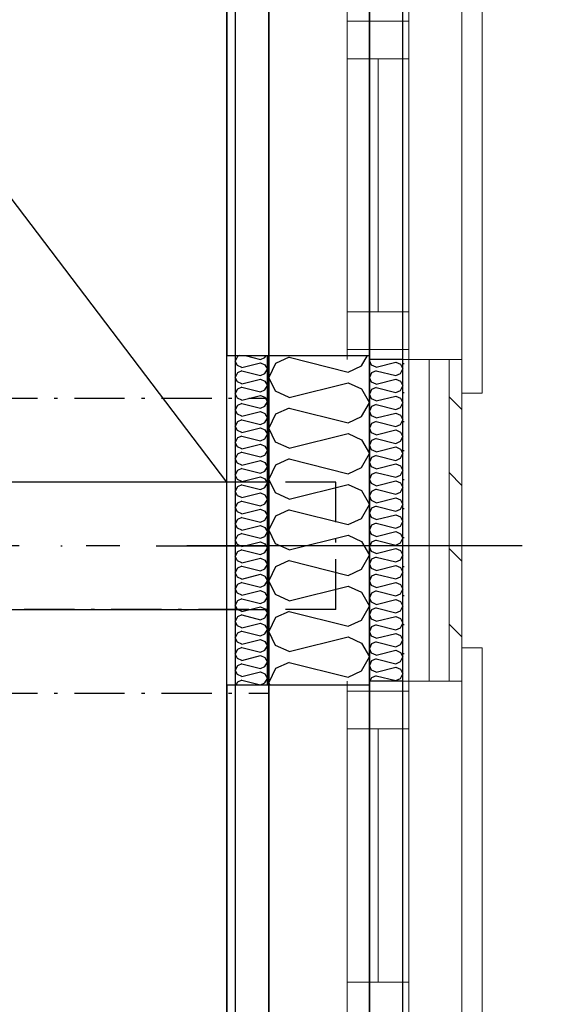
# Model space of a CAD drawing. Header units: millimetres. Extents: x -117798 to 93698, y -182207 to 252400.
# Tile 86 of 222: x -64760 to -63982, y -32501 to -31032. Entities that reach past the tile are written whole.
import ezdxf
from ezdxf.enums import TextEntityAlignment as Align

# ---------------------------------------------------------------- set-up
doc = ezdxf.new("R2010")
doc.units = ezdxf.units.MM
doc.header["$LTSCALE"] = 0.5
doc.header["$MEASUREMENT"] = 0
for name, pattern in [('Akselinje', [1500, 1000, -200, 100, -200]), ('Over snittplan', [260, 150, -50, 10, -50]), ('PLINE', [0]), ('Prikk & stiplet', [1340.555525, 705.555534, -352.777767, 0, -282.222223])]:
    doc.linetypes.add(name, pattern=pattern)
for name, color, linetype in [('223- Bjelker', 7, 'Continuous'), ('223- Bjelker(Nye konstruksjoner)', 7, 'Continuous'), ('232- Ikke-bærende yttervegger', 7, 'Continuous'), ('232- Ikke-bærende yttervegger (Skravur)', 7, 'Continuous'), ('232- Ikke-bærende yttervegger (Skravur)(Nye konstruksjoner)', 7, 'Continuous'), ('232- Ikke-bærende yttervegger(Nye konstruksjoner)', 7, 'Continuous'), ('235- Utvendig kledning og overflate (Skravur)(Nye konstruksjoner)', 7, 'Continuous'), ('244- Vinduer_ dører_ foldevegger(Nye konstruksjoner)', 7, 'Continuous'), ('25-- Dekker(Nye konstruksjoner)', 7, 'Continuous'), ('256- Faste himlinger og overflatebehandling(Nye konstruksjoner)', 7, 'Continuous'), ('261- Primærkonstruksjon (tak)', 7, 'Continuous'), ('262- Taktekking(Nye konstruksjoner)', 7, 'Continuous'), ('82-- Modullinjer', 7, 'Continuous'), ('852- Teknisk_symbolsk informasjon_ bygning(Nye konstruksjoner)', 7, 'Continuous'), ('862- M___Nettoareal(Nye konstruksjoner)', 7, 'Continuous'), ('862- M___Nettoareal(Polylinje)(Nye konstruksjoner)', 7, 'Continuous'), ('862- M___Nettoareal(Tekst)(Nye konstruksjoner)', 7, 'Continuous')]:
    doc.layers.add(name, color=color, linetype=linetype)
for name, color, linetype, lineweight in [('234- Vinduer_ dører_ porter(Nye konstruksjoner)', 7, 'Continuous', 0), ('235- Utvendig kledning og overflate(Nye konstruksjoner)', 7, 'Continuous', 0), ('236- Innvendig kledning og overflate(Nye konstruksjoner)', 7, 'Continuous', 0)]:
    doc.layers.add(name, color=color, linetype=linetype, lineweight=lineweight)
doc.styles.add('GENERATED_STYLE_1', font='arial.ttf')
doc.styles.add('GENERATED_STYLE_4', font='arial.ttf')

# ---------------------------------------------------------------- blocks, each defined once
blk = doc.blocks.new('Åpent ned_A-218_37', base_point=(-65895.9, -34228.2))
at = {"layer": '862- M___Nettoareal(Polylinje)(Nye konstruksjoner)', "linetype": 'PLINE', "flags": 128}
blk.add_lwpolyline([(-67075.7, -28334.4), (-67075.7, -38899.4), (-64450.7, -38899.4), (-64450.7, -28334.4)], close=True, dxfattribs=at)
at = {"layer": '862- M___Nettoareal(Tekst)(Nye konstruksjoner)', "style": 'GENERATED_STYLE_1'}
for tag, height, p in [('DUMMY_862', 150, (-66013.8, -33759.2)), ('ROOM_NAME', 150, (-66013.8, -34702.7)), ('DUMMY_861', 100, (-66170.9, -34331.2)), ('ROOM_NUMBER', 100, (-66170.9, -34720.1)), ('DUMMY_863', 100, (-65778.1, -34697.2))]:
    blk.add_attdef(tag, text='', height=height, rotation=90, dxfattribs=at).set_placement(p, align=Align.TOP_LEFT)
blk = doc.blocks.new('*X178')
at = {"layer": '232- Ikke-bærende yttervegger (Skravur)', "linetype": 'PLINE'}
for p, q in [((-64358, -31535.7), (-64378.4, -31544.9)), ((-64358, -31535.7), (-64270, -31557.7)), ((-64249.7, -31548.4), (-64241.1, -31533)), ((-64378.4, -31544.9), (-64388.2, -31565.7)), ((-64270, -31557.7), (-64249.7, -31548.4)), ((-64378.4, -31586.4), (-64388.2, -31565.7)), ((-64358, -31595.6), (-64270, -31573.6)), ((-64270, -31573.6), (-64249.7, -31582.9)), ((-64358, -31595.6), (-64378.4, -31586.4)), ((-64249.7, -31582.9), (-64238.2, -31603.6)), ((-64249.7, -31624.3), (-64238.2, -31603.6)), ((-64378.4, -31620.8), (-64388.2, -31641.5)), ((-64358, -31611.6), (-64378.4, -31620.8)), ((-64358, -31611.6), (-64270, -31633.6)), ((-64270, -31633.6), (-64249.7, -31624.3)), ((-64378.4, -31662.3), (-64388.2, -31641.5)), ((-64358, -31671.5), (-64270, -31649.5)), ((-64270, -31649.5), (-64249.7, -31658.8)), ((-64358, -31671.5), (-64378.4, -31662.3)), ((-64249.7, -31658.8), (-64238.2, -31679.5)), ((-64249.7, -31700.2), (-64238.2, -31679.5)), ((-64378.4, -31696.7), (-64388.2, -31717.4)), ((-64358, -31687.4), (-64378.4, -31696.7)), ((-64358, -31687.4), (-64270, -31709.4)), ((-64270, -31709.4), (-64249.7, -31700.2)), ((-64378.4, -31738.1), (-64388.2, -31717.4)), ((-64358, -31747.4), (-64270, -31725.4)), ((-64270, -31725.4), (-64249.7, -31734.6)), ((-64358, -31747.4), (-64378.4, -31738.1)), ((-64249.7, -31734.6), (-64238.2, -31755.4)), ((-64249.7, -31776.1), (-64238.2, -31755.4)), ((-64358, -31763.3), (-64378.4, -31772.6)), ((-64358, -31763.3), (-64270, -31785.3)), ((-64378.4, -31772.6), (-64388.2, -31793.3)), ((-64270, -31785.3), (-64249.7, -31776.1)), ((-64378.4, -31814), (-64388.2, -31793.3)), ((-64358, -31823.3), (-64378.4, -31814)), ((-64358, -31823.3), (-64270, -31801.3)), ((-64270, -31801.3), (-64249.7, -31810.5)), ((-64249.7, -31810.5), (-64238.2, -31831.2)), ((-64358, -31839.2), (-64378.4, -31848.4)), ((-64358, -31839.2), (-64270, -31861.2)), ((-64249.7, -31852), (-64238.2, -31831.2)), ((-64378.4, -31848.4), (-64388.2, -31869.2)), ((-64270, -31861.2), (-64249.7, -31852)), ((-64378.4, -31889.9), (-64388.2, -31869.2)), ((-64358, -31899.1), (-64270, -31877.1)), ((-64270, -31877.1), (-64249.7, -31886.4)), ((-64249.7, -31886.4), (-64238.2, -31907.1)), ((-64358, -31899.1), (-64378.4, -31889.9)), ((-64358, -31915.1), (-64378.4, -31924.3)), ((-64358, -31915.1), (-64270, -31937.1)), ((-64249.7, -31927.8), (-64238.2, -31907.1)), ((-64378.4, -31924.3), (-64388.2, -31945)), ((-64270, -31937.1), (-64249.7, -31927.8)), ((-64378.4, -31965.8), (-64388.2, -31945)), ((-64358, -31975), (-64270, -31953)), ((-64270, -31953), (-64249.7, -31962.3)), ((-64358, -31975), (-64378.4, -31965.8)), ((-64249.7, -31962.3), (-64238.2, -31983)), ((-64358, -31991), (-64378.4, -32000.2)), ((-64358, -31991), (-64270, -32013)), ((-64249.7, -32003.7), (-64238.2, -31983)), ((-64378.4, -32000.2), (-64388.2, -32020.9)), ((-64270, -32013), (-64249.7, -32003.7)), ((-64386.2, -32025.1), (-64388.2, -32020.9))]:
    blk.add_line(p, q, dxfattribs=at)
blk = doc.blocks.new('*X379')
at = {"layer": '232- Ikke-bærende yttervegger (Skravur)(Nye konstruksjoner)', "linetype": 'PLINE'}
for p, q in [((-64435, -31534.7), (-64438.2, -31541.4)), ((-64431.3, -31533), (-64435, -31534.7)), ((-64423.5, -31533), (-64400.4, -31538.8)), ((-64393.9, -31535.9), (-64392.3, -31533)), ((-64435, -31548), (-64438.2, -31541.4)), ((-64428.5, -31551), (-64435, -31548)), ((-64428.5, -31551), (-64400.4, -31543.9)), ((-64400.4, -31538.8), (-64393.9, -31535.9)), ((-64400.4, -31543.9), (-64393.9, -31546.9)), ((-64393.9, -31546.9), (-64390.2, -31553.5)), ((-64435, -31559), (-64438.2, -31565.7)), ((-64428.5, -31556.1), (-64435, -31559)), ((-64428.5, -31556.1), (-64400.4, -31563.1)), ((-64400.4, -31563.1), (-64393.9, -31560.1)), ((-64393.9, -31560.1), (-64390.2, -31553.5)), ((-64435, -31572.3), (-64438.2, -31565.7)), ((-64428.5, -31575.2), (-64435, -31572.3)), ((-64428.5, -31575.2), (-64400.4, -31568.2)), ((-64400.4, -31568.2), (-64393.9, -31571.2)), ((-64393.9, -31571.2), (-64390.2, -31577.8)), ((-64393.9, -31584.4), (-64390.2, -31577.8)), ((-64435, -31583.3), (-64438.2, -31589.9)), ((-64435, -31596.6), (-64438.2, -31589.9)), ((-64428.5, -31580.3), (-64435, -31583.3)), ((-64428.5, -31580.3), (-64400.4, -31587.4)), ((-64428.5, -31599.5), (-64400.4, -31592.5)), ((-64400.4, -31587.4), (-64393.9, -31584.4)), ((-64400.4, -31592.5), (-64393.9, -31595.4)), ((-64435, -31607.6), (-64438.2, -31614.2)), ((-64428.5, -31599.5), (-64435, -31596.6)), ((-64428.5, -31604.6), (-64435, -31607.6)), ((-64428.5, -31604.6), (-64400.4, -31611.7)), ((-64400.4, -31611.7), (-64393.9, -31608.7)), ((-64393.9, -31595.4), (-64390.2, -31602.1)), ((-64393.9, -31608.7), (-64390.2, -31602.1)), ((-64435, -31620.8), (-64438.2, -31614.2)), ((-64428.5, -31623.8), (-64435, -31620.8)), ((-64428.5, -31623.8), (-64400.4, -31616.8)), ((-64400.4, -31616.8), (-64393.9, -31619.7)), ((-64393.9, -31619.7), (-64390.2, -31626.4)), ((-64435, -31631.9), (-64438.2, -31638.5)), ((-64435, -31645.1), (-64438.2, -31638.5)), ((-64428.5, -31628.9), (-64435, -31631.9)), ((-64428.5, -31628.9), (-64400.4, -31635.9)), ((-64400.4, -31635.9), (-64393.9, -31633)), ((-64393.9, -31633), (-64390.2, -31626.4)), ((-64428.5, -31648.1), (-64435, -31645.1)), ((-64428.5, -31653.2), (-64435, -31656.1)), ((-64428.5, -31648.1), (-64400.4, -31641)), ((-64428.5, -31653.2), (-64400.4, -31660.2)), ((-64400.4, -31641), (-64393.9, -31644)), ((-64393.9, -31644), (-64390.2, -31650.6)), ((-64393.9, -31657.3), (-64390.2, -31650.6)), ((-64435, -31656.1), (-64438.2, -31662.8)), ((-64435, -31669.4), (-64438.2, -31662.8)), ((-64428.5, -31672.4), (-64400.4, -31665.3)), ((-64400.4, -31660.2), (-64393.9, -31657.3)), ((-64400.4, -31665.3), (-64393.9, -31668.3)), ((-64435, -31680.4), (-64438.2, -31687.1)), ((-64428.5, -31672.4), (-64435, -31669.4)), ((-64428.5, -31677.5), (-64435, -31680.4)), ((-64428.5, -31677.5), (-64400.4, -31684.5)), ((-64400.4, -31684.5), (-64393.9, -31681.6)), ((-64393.9, -31668.3), (-64390.2, -31674.9)), ((-64393.9, -31681.6), (-64390.2, -31674.9)), ((-64435, -31693.7), (-64438.2, -31687.1)), ((-64428.5, -31696.7), (-64435, -31693.7)), ((-64428.5, -31696.7), (-64400.4, -31689.6)), ((-64400.4, -31689.6), (-64393.9, -31692.6)), ((-64393.9, -31692.6), (-64390.2, -31699.2)), ((-64435, -31704.7), (-64438.2, -31711.3)), ((-64435, -31718), (-64438.2, -31711.3)), ((-64428.5, -31701.8), (-64435, -31704.7)), ((-64428.5, -31701.8), (-64400.4, -31708.8)), ((-64400.4, -31708.8), (-64393.9, -31705.8)), ((-64393.9, -31705.8), (-64390.2, -31699.2)), ((-64428.5, -31720.9), (-64435, -31718)), ((-64428.5, -31726), (-64435, -31729)), ((-64428.5, -31720.9), (-64400.4, -31713.9)), ((-64428.5, -31726), (-64400.4, -31733.1)), ((-64400.4, -31713.9), (-64393.9, -31716.9)), ((-64393.9, -31716.9), (-64390.2, -31723.5)), ((-64393.9, -31730.1), (-64390.2, -31723.5)), ((-64435, -31729), (-64438.2, -31735.6)), ((-64435, -31742.3), (-64438.2, -31735.6)), ((-64428.5, -31745.2), (-64400.4, -31738.2)), ((-64400.4, -31733.1), (-64393.9, -31730.1)), ((-64400.4, -31738.2), (-64393.9, -31741.1)), ((-64393.9, -31741.1), (-64390.2, -31747.8)), ((-64435, -31753.3), (-64438.2, -31759.9)), ((-64428.5, -31745.2), (-64435, -31742.3)), ((-64428.5, -31750.3), (-64435, -31753.3)), ((-64428.5, -31750.3), (-64400.4, -31757.4)), ((-64400.4, -31757.4), (-64393.9, -31754.4)), ((-64393.9, -31754.4), (-64390.2, -31747.8)), ((-64435, -31766.5), (-64438.2, -31759.9)), ((-64428.5, -31769.5), (-64435, -31766.5)), ((-64428.5, -31769.5), (-64400.4, -31762.5)), ((-64400.4, -31762.5), (-64393.9, -31765.4)), ((-64393.9, -31765.4), (-64390.2, -31772)), ((-64435, -31777.6), (-64438.2, -31784.2)), ((-64435, -31790.8), (-64438.2, -31784.2)), ((-64428.5, -31774.6), (-64435, -31777.6)), ((-64428.5, -31774.6), (-64400.4, -31781.6)), ((-64400.4, -31781.6), (-64393.9, -31778.7)), ((-64393.9, -31778.7), (-64390.2, -31772)), ((-64428.5, -31793.8), (-64435, -31790.8)), ((-64428.5, -31798.9), (-64435, -31801.8)), ((-64428.5, -31793.8), (-64400.4, -31786.7)), ((-64428.5, -31798.9), (-64400.4, -31805.9)), ((-64400.4, -31786.7), (-64393.9, -31789.7)), ((-64393.9, -31789.7), (-64390.2, -31796.3)), ((-64393.9, -31803), (-64390.2, -31796.3)), ((-64435, -31801.8), (-64438.2, -31808.5)), ((-64435, -31815.1), (-64438.2, -31808.5)), ((-64428.5, -31818.1), (-64400.4, -31811)), ((-64400.4, -31805.9), (-64393.9, -31803)), ((-64400.4, -31811), (-64393.9, -31814)), ((-64393.9, -31814), (-64390.2, -31820.6)), ((-64435, -31826.1), (-64438.2, -31832.7)), ((-64428.5, -31818.1), (-64435, -31815.1)), ((-64428.5, -31823.2), (-64435, -31826.1)), ((-64428.5, -31823.2), (-64400.4, -31830.2)), ((-64400.4, -31830.2), (-64393.9, -31827.2)), ((-64393.9, -31827.2), (-64390.2, -31820.6)), ((-64435, -31839.4), (-64438.2, -31832.7)), ((-64428.5, -31842.3), (-64435, -31839.4)), ((-64428.5, -31842.3), (-64400.4, -31835.3)), ((-64400.4, -31835.3), (-64393.9, -31838.3)), ((-64393.9, -31838.3), (-64390.2, -31844.9)), ((-64435, -31850.4), (-64438.2, -31857)), ((-64435, -31863.7), (-64438.2, -31857)), ((-64428.5, -31847.4), (-64435, -31850.4)), ((-64428.5, -31847.4), (-64400.4, -31854.5)), ((-64400.4, -31854.5), (-64393.9, -31851.5)), ((-64393.9, -31851.5), (-64390.2, -31844.9)), ((-64428.5, -31866.6), (-64435, -31863.7)), ((-64428.5, -31871.7), (-64435, -31874.7)), ((-64428.5, -31866.6), (-64400.4, -31859.6)), ((-64428.5, -31871.7), (-64400.4, -31878.8)), ((-64400.4, -31859.6), (-64393.9, -31862.5)), ((-64393.9, -31862.5), (-64390.2, -31869.2)), ((-64393.9, -31875.8), (-64390.2, -31869.2)), ((-64435, -31874.7), (-64438.2, -31881.3)), ((-64435, -31887.9), (-64438.2, -31881.3)), ((-64428.5, -31890.9), (-64435, -31887.9)), ((-64428.5, -31890.9), (-64400.4, -31883.9)), ((-64400.4, -31878.8), (-64393.9, -31875.8)), ((-64400.4, -31883.9), (-64393.9, -31886.8)), ((-64393.9, -31886.8), (-64390.2, -31893.5)), ((-64435, -31899), (-64438.2, -31905.6)), ((-64428.5, -31896), (-64435, -31899)), ((-64428.5, -31896), (-64400.4, -31903)), ((-64400.4, -31903), (-64393.9, -31900.1)), ((-64393.9, -31900.1), (-64390.2, -31893.5)), ((-64435, -31912.2), (-64438.2, -31905.6)), ((-64428.5, -31915.2), (-64435, -31912.2)), ((-64428.5, -31915.2), (-64400.4, -31908.1)), ((-64400.4, -31908.1), (-64393.9, -31911.1)), ((-64393.9, -31911.1), (-64390.2, -31917.7)), ((-64393.9, -31924.4), (-64390.2, -31917.7)), ((-64435, -31923.2), (-64438.2, -31929.9)), ((-64435, -31936.5), (-64438.2, -31929.9)), ((-64428.5, -31920.3), (-64435, -31923.2)), ((-64428.5, -31920.3), (-64400.4, -31927.3)), ((-64428.5, -31939.5), (-64400.4, -31932.4)), ((-64400.4, -31927.3), (-64393.9, -31924.4)), ((-64400.4, -31932.4), (-64393.9, -31935.4)), ((-64428.5, -31939.5), (-64435, -31936.5)), ((-64428.5, -31944.6), (-64435, -31947.5)), ((-64428.5, -31944.6), (-64400.4, -31951.6)), ((-64393.9, -31935.4), (-64390.2, -31942)), ((-64393.9, -31948.6), (-64390.2, -31942)), ((-64435, -31947.5), (-64438.2, -31954.2)), ((-64435, -31960.8), (-64438.2, -31954.2)), ((-64428.5, -31963.7), (-64435, -31960.8)), ((-64428.5, -31963.7), (-64400.4, -31956.7)), ((-64400.4, -31951.6), (-64393.9, -31948.6)), ((-64400.4, -31956.7), (-64393.9, -31959.7)), ((-64393.9, -31959.7), (-64390.2, -31966.3)), ((-64435, -31971.8), (-64438.2, -31978.4)), ((-64428.5, -31968.8), (-64435, -31971.8)), ((-64428.5, -31968.8), (-64400.4, -31975.9)), ((-64400.4, -31975.9), (-64393.9, -31972.9)), ((-64393.9, -31972.9), (-64390.2, -31966.3)), ((-64435, -31985.1), (-64438.2, -31978.4)), ((-64428.5, -31988), (-64435, -31985.1)), ((-64428.5, -31988), (-64400.4, -31981)), ((-64400.4, -31981), (-64393.9, -31983.9)), ((-64393.9, -31983.9), (-64390.2, -31990.6)), ((-64393.9, -31997.2), (-64390.2, -31990.6)), ((-64435, -31996.1), (-64438.2, -32002.7)), ((-64435, -32009.3), (-64438.2, -32002.7)), ((-64428.5, -31993.1), (-64435, -31996.1)), ((-64428.5, -31993.1), (-64400.4, -32000.2)), ((-64428.5, -32012.3), (-64400.4, -32005.3)), ((-64400.4, -32000.2), (-64393.9, -31997.2)), ((-64400.4, -32005.3), (-64393.9, -32008.2)), ((-64435, -32020.4), (-64437.3, -32025.1)), ((-64428.5, -32012.3), (-64435, -32009.3)), ((-64428.5, -32017.4), (-64435, -32020.4)), ((-64428.5, -32017.4), (-64400.4, -32024.4)), ((-64393.9, -32008.2), (-64390.2, -32014.9)), ((-64393.9, -32021.5), (-64390.2, -32014.9)), ((-64400.4, -32024.4), (-64393.9, -32021.5))]:
    blk.add_line(p, q, dxfattribs=at)
blk = doc.blocks.new('*X386')
at = {"layer": '235- Utvendig kledning og overflate (Skravur)(Nye konstruksjoner)', "linetype": 'PLINE'}
for p, q in [((-64237.5, -31539.1), (-64238.2, -31540.4)), ((-64234.9, -31547.3), (-64238.2, -31540.4)), ((-64228.1, -31550.4), (-64234.9, -31547.3)), ((-64228.1, -31550.4), (-64198.8, -31543)), ((-64198.8, -31543), (-64192, -31546.1)), ((-64192, -31546.1), (-64188.2, -31553)), ((-64234.9, -31558.7), (-64238.2, -31565.7)), ((-64228.1, -31555.7), (-64234.9, -31558.7)), ((-64228.1, -31555.7), (-64198.8, -31563)), ((-64198.8, -31563), (-64192, -31559.9)), ((-64192, -31559.9), (-64188.2, -31553)), ((-64234.9, -31572.6), (-64238.2, -31565.7)), ((-64228.1, -31575.6), (-64234.9, -31572.6)), ((-64228.1, -31575.6), (-64198.8, -31568.3)), ((-64198.8, -31568.3), (-64192, -31571.4)), ((-64192, -31571.4), (-64188.2, -31578.3)), ((-64192, -31585.2), (-64188.2, -31578.3)), ((-64234.9, -31584), (-64238.2, -31590.9)), ((-64234.9, -31597.9), (-64238.2, -31590.9)), ((-64228.1, -31581), (-64234.9, -31584)), ((-64228.1, -31581), (-64198.8, -31588.3)), ((-64228.1, -31600.9), (-64198.8, -31593.6)), ((-64198.8, -31588.3), (-64192, -31585.2)), ((-64198.8, -31593.6), (-64192, -31596.7)), ((-64228.1, -31600.9), (-64234.9, -31597.9)), ((-64228.1, -31606.3), (-64234.9, -31609.3)), ((-64228.1, -31606.3), (-64198.8, -31613.6)), ((-64192, -31596.7), (-64188.2, -31603.6)), ((-64192, -31610.5), (-64188.2, -31603.6)), ((-64234.9, -31609.3), (-64238.2, -31616.2)), ((-64234.9, -31623.1), (-64238.2, -31616.2)), ((-64228.1, -31626.2), (-64234.9, -31623.1)), ((-64228.1, -31626.2), (-64198.8, -31618.9)), ((-64198.8, -31613.6), (-64192, -31610.5)), ((-64198.8, -31618.9), (-64192, -31622)), ((-64192, -31622), (-64188.2, -31628.9)), ((-64234.9, -31634.6), (-64238.2, -31641.5)), ((-64228.1, -31631.5), (-64234.9, -31634.6)), ((-64228.1, -31631.5), (-64198.8, -31638.9)), ((-64198.8, -31638.9), (-64192, -31635.8)), ((-64192, -31635.8), (-64188.2, -31628.9)), ((-64234.9, -31648.4), (-64238.2, -31641.5)), ((-64228.1, -31651.5), (-64234.9, -31648.4)), ((-64228.1, -31651.5), (-64198.8, -31644.2)), ((-64198.8, -31644.2), (-64192, -31647.3)), ((-64192, -31647.3), (-64188.2, -31654.2)), ((-64234.9, -31659.9), (-64238.2, -31666.8)), ((-64234.9, -31673.7), (-64238.2, -31666.8)), ((-64228.1, -31656.8), (-64234.9, -31659.9)), ((-64228.1, -31656.8), (-64198.8, -31664.2)), ((-64198.8, -31664.2), (-64192, -31661.1)), ((-64192, -31661.1), (-64188.2, -31654.2)), ((-64228.1, -31676.8), (-64234.9, -31673.7)), ((-64228.1, -31682.1), (-64234.9, -31685.2)), ((-64228.1, -31676.8), (-64198.8, -31669.5)), ((-64228.1, -31682.1), (-64198.8, -31689.5)), ((-64198.8, -31669.5), (-64192, -31672.6)), ((-64192, -31672.6), (-64188.2, -31679.5)), ((-64192, -31686.4), (-64188.2, -31679.5)), ((-64234.9, -31685.2), (-64238.2, -31692.1)), ((-64234.9, -31699), (-64238.2, -31692.1)), ((-64228.1, -31702.1), (-64198.8, -31694.8)), ((-64198.8, -31689.5), (-64192, -31686.4)), ((-64198.8, -31694.8), (-64192, -31697.9)), ((-64234.9, -31710.5), (-64238.2, -31717.4)), ((-64228.1, -31702.1), (-64234.9, -31699)), ((-64228.1, -31707.4), (-64234.9, -31710.5)), ((-64228.1, -31707.4), (-64198.8, -31714.8)), ((-64198.8, -31714.8), (-64192, -31711.7)), ((-64192, -31697.9), (-64188.2, -31704.8)), ((-64192, -31711.7), (-64188.2, -31704.8)), ((-64234.9, -31724.3), (-64238.2, -31717.4)), ((-64228.1, -31727.4), (-64234.9, -31724.3)), ((-64228.1, -31727.4), (-64198.8, -31720.1)), ((-64198.8, -31720.1), (-64192, -31723.2)), ((-64192, -31723.2), (-64188.2, -31730.1)), ((-64234.9, -31735.8), (-64238.2, -31742.7)), ((-64228.1, -31732.7), (-64234.9, -31735.8)), ((-64228.1, -31732.7), (-64198.8, -31740)), ((-64198.8, -31740), (-64192, -31737)), ((-64192, -31737), (-64188.2, -31730.1)), ((-64234.9, -31749.6), (-64238.2, -31742.7)), ((-64228.1, -31752.7), (-64234.9, -31749.6)), ((-64228.1, -31752.7), (-64198.8, -31745.4)), ((-64198.8, -31745.4), (-64192, -31748.4)), ((-64192, -31748.4), (-64188.2, -31755.4)), ((-64192, -31762.3), (-64188.2, -31755.4)), ((-64234.9, -31761.1), (-64238.2, -31768)), ((-64234.9, -31774.9), (-64238.2, -31768)), ((-64228.1, -31758), (-64234.9, -31761.1)), ((-64228.1, -31758), (-64198.8, -31765.3)), ((-64228.1, -31778), (-64198.8, -31770.7)), ((-64198.8, -31765.3), (-64192, -31762.3)), ((-64198.8, -31770.7), (-64192, -31773.7)), ((-64228.1, -31778), (-64234.9, -31774.9)), ((-64228.1, -31783.3), (-64234.9, -31786.4)), ((-64228.1, -31783.3), (-64198.8, -31790.6)), ((-64192, -31773.7), (-64188.2, -31780.6)), ((-64192, -31787.6), (-64188.2, -31780.6)), ((-64234.9, -31786.4), (-64238.2, -31793.3)), ((-64234.9, -31800.2), (-64238.2, -31793.3)), ((-64228.1, -31803.3), (-64234.9, -31800.2)), ((-64228.1, -31803.3), (-64198.8, -31795.9)), ((-64198.8, -31790.6), (-64192, -31787.6)), ((-64198.8, -31795.9), (-64192, -31799)), ((-64192, -31799), (-64188.2, -31805.9)), ((-64234.9, -31811.7), (-64238.2, -31818.6)), ((-64228.1, -31808.6), (-64234.9, -31811.7)), ((-64228.1, -31808.6), (-64198.8, -31815.9)), ((-64198.8, -31815.9), (-64192, -31812.8)), ((-64192, -31812.8), (-64188.2, -31805.9)), ((-64234.9, -31825.5), (-64238.2, -31818.6)), ((-64228.1, -31828.6), (-64234.9, -31825.5)), ((-64228.1, -31828.6), (-64198.8, -31821.2)), ((-64198.8, -31821.2), (-64192, -31824.3)), ((-64192, -31824.3), (-64188.2, -31831.2)), ((-64234.9, -31837), (-64238.2, -31843.9)), ((-64234.9, -31850.8), (-64238.2, -31843.9)), ((-64228.1, -31833.9), (-64234.9, -31837)), ((-64228.1, -31833.9), (-64198.8, -31841.2)), ((-64198.8, -31841.2), (-64192, -31838.1)), ((-64192, -31838.1), (-64188.2, -31831.2)), ((-64228.1, -31853.9), (-64234.9, -31850.8)), ((-64228.1, -31853.9), (-64198.8, -31846.5)), ((-64198.8, -31846.5), (-64192, -31849.6)), ((-64192, -31849.6), (-64188.2, -31856.5)), ((-64192, -31863.4), (-64188.2, -31856.5)), ((-64234.9, -31862.3), (-64238.2, -31869.2)), ((-64234.9, -31876.1), (-64238.2, -31869.2)), ((-64228.1, -31859.2), (-64234.9, -31862.3)), ((-64228.1, -31859.2), (-64198.8, -31866.5)), ((-64228.1, -31879.2), (-64198.8, -31871.8)), ((-64198.8, -31866.5), (-64192, -31863.4)), ((-64198.8, -31871.8), (-64192, -31874.9)), ((-64234.9, -31887.6), (-64238.2, -31894.5)), ((-64228.1, -31879.2), (-64234.9, -31876.1)), ((-64228.1, -31884.5), (-64234.9, -31887.6)), ((-64228.1, -31884.5), (-64198.8, -31891.8)), ((-64192, -31874.9), (-64188.2, -31881.8)), ((-64192, -31888.7), (-64188.2, -31881.8)), ((-64234.9, -31901.4), (-64238.2, -31894.5)), ((-64228.1, -31904.5), (-64234.9, -31901.4)), ((-64228.1, -31904.5), (-64198.8, -31897.1)), ((-64198.8, -31891.8), (-64192, -31888.7)), ((-64198.8, -31897.1), (-64192, -31900.2)), ((-64192, -31900.2), (-64188.2, -31907.1)), ((-64234.9, -31912.8), (-64238.2, -31919.8)), ((-64228.1, -31909.8), (-64234.9, -31912.8)), ((-64228.1, -31909.8), (-64198.8, -31917.1)), ((-64198.8, -31917.1), (-64192, -31914)), ((-64192, -31914), (-64188.2, -31907.1)), ((-64234.9, -31926.7), (-64238.2, -31919.8)), ((-64228.1, -31929.7), (-64234.9, -31926.7)), ((-64228.1, -31929.7), (-64198.8, -31922.4)), ((-64198.8, -31922.4), (-64192, -31925.5)), ((-64192, -31925.5), (-64188.2, -31932.4)), ((-64192, -31939.3), (-64188.2, -31932.4)), ((-64234.9, -31938.1), (-64238.2, -31945)), ((-64234.9, -31952), (-64238.2, -31945)), ((-64228.1, -31935.1), (-64234.9, -31938.1)), ((-64228.1, -31935.1), (-64198.8, -31942.4)), ((-64198.8, -31942.4), (-64192, -31939.3)), ((-64228.1, -31955), (-64234.9, -31952)), ((-64228.1, -31960.4), (-64234.9, -31963.4)), ((-64228.1, -31955), (-64198.8, -31947.7)), ((-64228.1, -31960.4), (-64198.8, -31967.7)), ((-64198.8, -31947.7), (-64192, -31950.8)), ((-64192, -31950.8), (-64188.2, -31957.7)), ((-64192, -31964.6), (-64188.2, -31957.7)), ((-64234.9, -31963.4), (-64238.2, -31970.3)), ((-64234.9, -31977.2), (-64238.2, -31970.3)), ((-64228.1, -31980.3), (-64198.8, -31973)), ((-64198.8, -31967.7), (-64192, -31964.6)), ((-64198.8, -31973), (-64192, -31976.1)), ((-64192, -31976.1), (-64188.2, -31983)), ((-64234.9, -31988.7), (-64238.2, -31995.6)), ((-64228.1, -31980.3), (-64234.9, -31977.2)), ((-64228.1, -31985.6), (-64234.9, -31988.7)), ((-64228.1, -31985.6), (-64198.8, -31993)), ((-64198.8, -31993), (-64192, -31989.9)), ((-64192, -31989.9), (-64188.2, -31983)), ((-64234.9, -32002.5), (-64238.2, -31995.6)), ((-64228.1, -32005.6), (-64234.9, -32002.5)), ((-64228.1, -32005.6), (-64198.8, -31998.3)), ((-64198.8, -31998.3), (-64192, -32001.4)), ((-64192, -32001.4), (-64188.2, -32008.3)), ((-64234.9, -32014), (-64237.3, -32019.1)), ((-64228.1, -32010.9), (-64234.9, -32014)), ((-64228.1, -32010.9), (-64198.8, -32018.3)), ((-64198.8, -32018.3), (-64192, -32015.2)), ((-64192, -32015.2), (-64188.2, -32008.3))]:
    blk.add_line(p, q, dxfattribs=at)
blk = doc.blocks.new('Vindustempel[39]', base_point=(-64238.2, -32279.1))
at = {"layer": '852- Teknisk_symbolsk informasjon_ bygning(Nye konstruksjoner)', "char_height": 75, "attachment_point": 1, "rotation": 90, "style": 'GENERATED_STYLE_1'}
for s, insert in [('\\A1;{\\pql;\\pt0,50;\\fArial|b0|i0|c0|p0;\\W1.000000;x1\xa0290\\fArial|b0|i0|c0|p0;\\W1.000000;\\A1{\\H.66x;\\S^  ;}\\fArial|b0|i0|c0|p0;\\W1.000000;\\fArial|b0|i0|c0|p0;\\W1.000000;\\A1{\\H.66x;\\S^  ;}}', (-63810.3, -32207.7)), ('\\A1;{\\pql;\\pt0,50;\\fArial|b0|i0|c0|p0;\\W1.000000;490\\fArial|b0|i0|c0|p0;\\W1.000000;\\A1{\\H.66x;\\S^  ;}\\fArial|b0|i0|c0|p0;\\W1.000000;\\fArial|b0|i0|c0|p0;\\W1.000000;\\A1{\\H.66x;\\S^  ;}}', (-63810.3, -32379.3)), ('\\A1;{\\pql;\\pt0,50;\\fArial|b0|i0|c0|p0;\\W1.000000;530\\fArial|b0|i0|c0|p0;\\W1.000000;\\A1{\\H.66x;\\S^  ;}\\fArial|b0|i0|c0|p0;\\W1.000000;\\fArial|b0|i0|c0|p0;\\W1.000000;\\A1{\\H.66x;\\S^  ;}}', (-63692.4, -32379.3))]:
    blk.add_mtext(s, dxfattribs=dict(at, insert=insert))
at = {"layer": '852- Teknisk_symbolsk informasjon_ bygning(Nye konstruksjoner)', "style": 'GENERATED_STYLE_1'}
for tag, p in [('DUMMY_233', (-63827.4, -31898.8)), ('DUMMY_234', (-63709.6, -32207.7)), ('DUMMY_236', (-63591.7, -32379.3)), ('DUMMY_238', (-63473.9, -32396.4)), ('DUMMY_240', (-63356, -32396.4)), ('strUnitPrefix', (-63827.4, -32676.5)), ('DUMMY_235', (-63591.7, -32659.3)), ('DUMMY_237', (-63473.9, -32659.3)), ('DUMMY_239', (-63356, -32659.3)), ('strSillPrefix', (-63709.6, -32676.5))]:
    blk.add_attdef(tag, text='', height=75, rotation=90, dxfattribs=at).set_placement(p, align=Align.TOP_LEFT)
at = {"layer": '852- Teknisk_symbolsk informasjon_ bygning(Nye konstruksjoner)', "style": 'GENERATED_STYLE_4'}
blk.add_attdef('AC_WIDO_ID', text='', height=100, rotation=90, dxfattribs=at).set_placement((-63827.4, -32244.8), align=Align.BOTTOM_CENTER)
blk = doc.blocks.new('Vindu[38]')
at = {"layer": '234- Vinduer_ dører_ porter(Nye konstruksjoner)', "linetype": 'PLINE'}
for p, q in [((-64100.2, -31969.1), (-64070.2, -31969.1)), ((-64070.2, -31969.1), (-64070.2, -32589.1)), ((-64271.2, -32034.1), (-64271.2, -32019.1)), ((-64238.2, -32019.1), (-64238.2, -32539.1)), ((-64179.2, -32019.1), (-64179.2, -32034.1)), ((-64100.2, -32019.1), (-64100.2, -32539.1)), ((-64271.2, -32090.1), (-64271.2, -32034.1)), ((-64271.2, -32034.1), (-64179.2, -32034.1)), ((-64179.2, -32034.1), (-64179.2, -32090.1)), ((-64179.2, -32090.1), (-64271.2, -32090.1)), ((-64271.2, -32468.1), (-64271.2, -32090.1)), ((-64225.2, -32090.1), (-64225.2, -32468.1)), ((-64179.2, -32090.1), (-64179.2, -32468.1)), ((-64271.2, -32524.1), (-64271.2, -32468.1)), ((-64271.2, -32468.1), (-64179.2, -32468.1)), ((-64179.2, -32468.1), (-64179.2, -32524.1)), ((-64271.2, -32539.1), (-64271.2, -32524.1)), ((-64271.2, -32524.1), (-64179.2, -32524.1)), ((-64179.2, -32524.1), (-64179.2, -32539.1)), ((-64070.2, -32589.1), (-64100.2, -32589.1))]:
    blk.add_line(p, q, dxfattribs=at)
at = {"layer": '235- Utvendig kledning og overflate(Nye konstruksjoner)', "linetype": 'PLINE'}
for p, q in [((-64100.2, -32019.1), (-64100.2, -31969.1)), ((-64179.2, -32019.1), (-64188.2, -32019.1)), ((-64179.2, -32019.1), (-64188.2, -32019.1)), ((-64149.2, -32019.1), (-64179.2, -32019.1)), ((-64119.2, -32019.1), (-64149.2, -32019.1)), ((-64100.2, -32019.1), (-64119.2, -32019.1)), ((-64179.2, -32539.1), (-64188.2, -32539.1)), ((-64179.2, -32539.1), (-64188.2, -32539.1)), ((-64149.2, -32539.1), (-64179.2, -32539.1)), ((-64119.2, -32539.1), (-64149.2, -32539.1)), ((-64100.2, -32539.1), (-64119.2, -32539.1)), ((-64100.2, -32539.1), (-64100.2, -32589.1))]:
    blk.add_line(p, q, dxfattribs=at)
at = {"layer": '244- Vinduer_ dører_ foldevegger(Nye konstruksjoner)', "linetype": 'PLINE'}
for p, q in [((-64188.2, -32019.1), (-64238.2, -32019.1)), ((-64188.2, -32019.1), (-64238.2, -32019.1)), ((-64188.2, -32539.1), (-64238.2, -32539.1)), ((-64188.2, -32539.1), (-64238.2, -32539.1))]:
    blk.add_line(p, q, dxfattribs=at)
at = {"layer": '852- Teknisk_symbolsk informasjon_ bygning(Nye konstruksjoner)'}
ref = blk.add_blockref('Vindustempel[39]', (-64238.2, -32279.1), dxfattribs=at)
ref.add_attrib('AC_WIDO_ID', 'VA-11', dxfattribs={"color": 7, "height": 100, "rotation": 90, "style": 'GENERATED_STYLE_4'}).set_placement((-63827.4, -32244.8), align=Align.BOTTOM_CENTER)
ref.add_attrib('strUnitPrefix', 'BxH:', dxfattribs={"color": 7, "height": 75, "rotation": 90, "style": 'GENERATED_STYLE_1'}).set_placement((-63827.4, -32676.5), align=Align.TOP_LEFT)
ref.add_attrib('strSillPrefix', 'Bh.:', dxfattribs={"color": 7, "height": 75, "rotation": 90, "style": 'GENERATED_STYLE_1'}).set_placement((-63709.6, -32676.5), align=Align.TOP_LEFT)
ref.add_attrib('DUMMY_238', '-', dxfattribs={"color": 7, "height": 75, "rotation": 90, "style": 'GENERATED_STYLE_1'}).set_placement((-63473.9, -32396.4), align=Align.TOP_LEFT)
ref.add_attrib('DUMMY_240', '-', dxfattribs={"color": 7, "height": 75, "rotation": 90, "style": 'GENERATED_STYLE_1'}).set_placement((-63356, -32396.4), align=Align.TOP_LEFT)
blk = doc.blocks.new('Vindustempel[40]', base_point=(-64238.2, -31279.1))
at = {"layer": '852- Teknisk_symbolsk informasjon_ bygning(Nye konstruksjoner)', "char_height": 75, "attachment_point": 1, "rotation": 90, "style": 'GENERATED_STYLE_1'}
for s, insert in [('\\A1;{\\pql;\\pt0,50;\\fArial|b0|i0|c0|p0;\\W1.000000;x1\xa0290\\fArial|b0|i0|c0|p0;\\W1.000000;\\A1{\\H.66x;\\S^  ;}\\fArial|b0|i0|c0|p0;\\W1.000000;\\fArial|b0|i0|c0|p0;\\W1.000000;\\A1{\\H.66x;\\S^  ;}}', (-63810.3, -31207.7)), ('\\A1;{\\pql;\\pt0,50;\\fArial|b0|i0|c0|p0;\\W1.000000;490\\fArial|b0|i0|c0|p0;\\W1.000000;\\A1{\\H.66x;\\S^  ;}\\fArial|b0|i0|c0|p0;\\W1.000000;\\fArial|b0|i0|c0|p0;\\W1.000000;\\A1{\\H.66x;\\S^  ;}}', (-63810.3, -31379.3)), ('\\A1;{\\pql;\\pt0,50;\\fArial|b0|i0|c0|p0;\\W1.000000;530\\fArial|b0|i0|c0|p0;\\W1.000000;\\A1{\\H.66x;\\S^  ;}\\fArial|b0|i0|c0|p0;\\W1.000000;\\fArial|b0|i0|c0|p0;\\W1.000000;\\A1{\\H.66x;\\S^  ;}}', (-63692.4, -31379.3))]:
    blk.add_mtext(s, dxfattribs=dict(at, insert=insert))
at = {"layer": '852- Teknisk_symbolsk informasjon_ bygning(Nye konstruksjoner)', "style": 'GENERATED_STYLE_1'}
for tag, p in [('DUMMY_233', (-63827.4, -30898.8)), ('DUMMY_234', (-63709.6, -31207.7)), ('DUMMY_236', (-63591.7, -31379.3)), ('DUMMY_238', (-63473.9, -31396.4)), ('DUMMY_240', (-63356, -31396.4)), ('strUnitPrefix', (-63827.4, -31676.5)), ('DUMMY_235', (-63591.7, -31659.3)), ('DUMMY_237', (-63473.9, -31659.3)), ('DUMMY_239', (-63356, -31659.3)), ('strSillPrefix', (-63709.6, -31676.5))]:
    blk.add_attdef(tag, text='', height=75, rotation=90, dxfattribs=at).set_placement(p, align=Align.TOP_LEFT)
at = {"layer": '852- Teknisk_symbolsk informasjon_ bygning(Nye konstruksjoner)', "style": 'GENERATED_STYLE_4'}
blk.add_attdef('AC_WIDO_ID', text='', height=100, rotation=90, dxfattribs=at).set_placement((-63827.4, -31244.8), align=Align.BOTTOM_CENTER)
blk = doc.blocks.new('Vindu[39]')
at = {"layer": '234- Vinduer_ dører_ porter(Nye konstruksjoner)', "linetype": 'PLINE'}
for p, q in [((-64100.2, -30969.1), (-64070.2, -30969.1)), ((-64070.2, -30969.1), (-64070.2, -31589.1)), ((-64271.2, -31034.1), (-64271.2, -31019.1)), ((-64238.2, -31019.1), (-64238.2, -31539.1)), ((-64179.2, -31019.1), (-64179.2, -31034.1)), ((-64100.2, -31019.1), (-64100.2, -31539.1)), ((-64271.2, -31090.1), (-64271.2, -31034.1)), ((-64271.2, -31034.1), (-64179.2, -31034.1)), ((-64179.2, -31034.1), (-64179.2, -31090.1)), ((-64179.2, -31090.1), (-64271.2, -31090.1)), ((-64271.2, -31468.1), (-64271.2, -31090.1)), ((-64225.2, -31090.1), (-64225.2, -31468.1)), ((-64179.2, -31090.1), (-64179.2, -31468.1)), ((-64271.2, -31524.1), (-64271.2, -31468.1)), ((-64271.2, -31468.1), (-64179.2, -31468.1)), ((-64179.2, -31468.1), (-64179.2, -31524.1)), ((-64271.2, -31539.1), (-64271.2, -31524.1)), ((-64271.2, -31524.1), (-64179.2, -31524.1)), ((-64179.2, -31524.1), (-64179.2, -31539.1)), ((-64070.2, -31589.1), (-64100.2, -31589.1))]:
    blk.add_line(p, q, dxfattribs=at)
at = {"layer": '235- Utvendig kledning og overflate(Nye konstruksjoner)', "linetype": 'PLINE'}
for p, q in [((-64100.2, -31019.1), (-64100.2, -30969.1)), ((-64179.2, -31019.1), (-64188.2, -31019.1)), ((-64179.2, -31019.1), (-64188.2, -31019.1)), ((-64149.2, -31019.1), (-64179.2, -31019.1)), ((-64119.2, -31019.1), (-64149.2, -31019.1)), ((-64100.2, -31019.1), (-64119.2, -31019.1)), ((-64179.2, -31539.1), (-64188.2, -31539.1)), ((-64179.2, -31539.1), (-64188.2, -31539.1)), ((-64149.2, -31539.1), (-64179.2, -31539.1)), ((-64119.2, -31539.1), (-64149.2, -31539.1)), ((-64100.2, -31539.1), (-64119.2, -31539.1)), ((-64100.2, -31539.1), (-64100.2, -31589.1))]:
    blk.add_line(p, q, dxfattribs=at)
at = {"layer": '244- Vinduer_ dører_ foldevegger(Nye konstruksjoner)', "linetype": 'PLINE'}
for p, q in [((-64188.2, -31019.1), (-64238.2, -31019.1)), ((-64188.2, -31019.1), (-64238.2, -31019.1)), ((-64188.2, -31539.1), (-64238.2, -31539.1)), ((-64188.2, -31539.1), (-64238.2, -31539.1))]:
    blk.add_line(p, q, dxfattribs=at)
at = {"layer": '852- Teknisk_symbolsk informasjon_ bygning(Nye konstruksjoner)'}
ref = blk.add_blockref('Vindustempel[40]', (-64238.2, -31279.1), dxfattribs=at)
ref.add_attrib('AC_WIDO_ID', 'VA-11', dxfattribs={"color": 7, "height": 100, "rotation": 90, "style": 'GENERATED_STYLE_4'}).set_placement((-63827.4, -31244.8), align=Align.BOTTOM_CENTER)
ref.add_attrib('strUnitPrefix', 'BxH:', dxfattribs={"color": 7, "height": 75, "rotation": 90, "style": 'GENERATED_STYLE_1'}).set_placement((-63827.4, -31676.5), align=Align.TOP_LEFT)
ref.add_attrib('strSillPrefix', 'Bh.:', dxfattribs={"color": 7, "height": 75, "rotation": 90, "style": 'GENERATED_STYLE_1'}).set_placement((-63709.6, -31676.5), align=Align.TOP_LEFT)
ref.add_attrib('DUMMY_238', '-', dxfattribs={"color": 7, "height": 75, "rotation": 90, "style": 'GENERATED_STYLE_1'}).set_placement((-63473.9, -31396.4), align=Align.TOP_LEFT)
ref.add_attrib('DUMMY_240', '-', dxfattribs={"color": 7, "height": 75, "rotation": 90, "style": 'GENERATED_STYLE_1'}).set_placement((-63356, -31396.4), align=Align.TOP_LEFT)
blk = doc.blocks.new('Standard grid marker[201]', base_point=(20939.5, -31816.9))
at = {"layer": '82-- Modullinjer', "linetype": 'Akselinje'}
blk.add_line((20739.5, -31816.9), (-81321.3, -31816.9), dxfattribs=at)
at = {"layer": '82-- Modullinjer', "style": 'GENERATED_STYLE_4'}
for tag, p in [('AC_MarkerText_1_0', (21062, -31856.9)), ('AC_MarkerText_1_1', (-81898.8, -31856.9))]:
    blk.add_attdef(tag, text='', height=175, rotation=90, dxfattribs=at).set_placement(p, align=Align.TOP_CENTER)

msp = doc.modelspace()

# ---------------------------------------------------------------- hatches: boundary and pattern name
at = {"layer": '232- Ikke-bærende yttervegger (Skravur)(Nye konstruksjoner)', "linetype": 'Continuous'}
h = msp.add_hatch(dxfattribs=at)
h.set_pattern_fill('Gips', color=256, style=0, pattern_type=2)
h.set_pattern_definition([(90, (0, 0), (-86.60254, 0), [0, -50]), (90, (-43.3, 25), (-86.60254, 0), [0, -50])])
h.paths.add_polyline_path([(-64438.2, -31533), (-64450.7, -31533), (-64450.7, -32025.1), (-64438.2, -32025.1)])
msp.add_hatch(color=256, dxfattribs=at).paths.add_polyline_path([(-64388.2, -31533), (-64390.2, -31533), (-64390.2, -32025.1), (-64388.2, -32025.1)])
at = {"layer": '235- Utvendig kledning og overflate (Skravur)(Nye konstruksjoner)', "linetype": 'Continuous'}
h = msp.add_hatch(dxfattribs=at)
h.set_pattern_fill('Prikker_tett', color=256, style=0, pattern_type=2)
h.set_pattern_definition([(0, (0, 0), (0, 43.30127), [0, -25]), (0, (12.5, 21.65), (0, 43.30127), [0, -25])])
h.paths.add_polyline_path([(-64188.2, -32019.1), (-64179.2, -32019.1), (-64179.2, -31539.1), (-64188.2, -31539.1)])
h = msp.add_hatch(dxfattribs=at)
h.set_pattern_fill('Skrålinjer_2', color=256, style=0, pattern_type=2)
h.set_pattern_definition([(135, (0, 0), (56.56854, 56.56854), [80, 0])])
h.paths.add_polyline_path([(-64119.2, -31539.1), (-64119.2, -32019.1), (-64100.2, -32019.1), (-64100.2, -31539.1)])

# ---------------------------------------------------------------- linework, layer by layer
at = {"layer": '223- Bjelker', "linetype": 'Over snittplan'}
for p, q in [((-64288.2, -31721.9), (-77768.2, -31721.9)), ((-64288.2, -31911.9), (-64288.2, -31721.9)), ((-64288.2, -31911.9), (-77768.2, -31911.9))]:
    msp.add_line(p, q, dxfattribs=at)
at = {"layer": '223- Bjelker(Nye konstruksjoner)', "linetype": 'Over snittplan'}
for p, q in [((-68578.2, -31596.9), (-64388.2, -31596.9)), ((-64388.2, -32036.9), (-64388.2, -31596.9)), ((-68578.2, -32036.9), (-64388.2, -32036.9))]:
    msp.add_line(p, q, dxfattribs=at)
at = {"layer": '223- Bjelker(Nye konstruksjoner)', "linetype": 'Prikk & stiplet'}
msp.add_line((-68578.2, -31816.9), (-64388.2, -31816.9), dxfattribs=at)
at = {"layer": '232- Ikke-bærende yttervegger', "linetype": 'PLINE', "flags": 128}
for points in [[(-64388.2, -31533), (-64388.2, -32025.1)], [(-64238.2, -32025.1), (-64238.2, -31533)]]:
    msp.add_lwpolyline(points, dxfattribs=at)
at = {"layer": '232- Ikke-bærende yttervegger(Nye konstruksjoner)', "linetype": 'PLINE'}
msp.add_line((-64390.2, -32025.1), (-64390.2, -31533), dxfattribs=at)
at = {"layer": '232- Ikke-bærende yttervegger(Nye konstruksjoner)', "linetype": 'PLINE', "flags": 128}
for points in [[(-64450.7, -31019.1), (-64450.7, -31533)], [(-64238.2, -31533), (-64238.2, -31019.1)], [(-64450.7, -31533), (-64438.2, -31533)], [(-64438.2, -31533), (-64390.2, -31533)], [(-64390.2, -31533), (-64388.2, -31533)], [(-64388.2, -31533), (-64238.2, -31533)], [(-64388.2, -32025.1), (-64388.2, -31533)], [(-64450.7, -32025.1), (-64450.7, -32539.1)], [(-64438.2, -32025.1), (-64450.7, -32025.1)], [(-64390.2, -32025.1), (-64438.2, -32025.1)], [(-64388.2, -32025.1), (-64390.2, -32025.1)], [(-64238.2, -32025.1), (-64388.2, -32025.1)], [(-64238.2, -32539.1), (-64238.2, -32025.1)]]:
    msp.add_lwpolyline(points, dxfattribs=at)
at = {"layer": '235- Utvendig kledning og overflate(Nye konstruksjoner)', "linetype": 'PLINE'}
for p, q in [((-64188.2, -31539.1), (-64238.2, -31539.1)), ((-64188.2, -32019.1), (-64188.2, -31539.1)), ((-64179.2, -31539.1), (-64188.2, -31539.1)), ((-64179.2, -32019.1), (-64179.2, -31539.1)), ((-64149.2, -31539.1), (-64179.2, -31539.1)), ((-64149.2, -32019.1), (-64149.2, -31539.1)), ((-64119.2, -31539.1), (-64149.2, -31539.1)), ((-64119.2, -32019.1), (-64119.2, -31539.1)), ((-64100.2, -31539.1), (-64119.2, -31539.1)), ((-64100.2, -31539.1), (-64100.2, -31589.1)), ((-64100.2, -32019.1), (-64100.2, -31969.1)), ((-64188.2, -32019.1), (-64238.2, -32019.1)), ((-64179.2, -32019.1), (-64188.2, -32019.1)), ((-64149.2, -32019.1), (-64179.2, -32019.1)), ((-64119.2, -32019.1), (-64149.2, -32019.1)), ((-64100.2, -32019.1), (-64119.2, -32019.1))]:
    msp.add_line(p, q, dxfattribs=at)
at = {"layer": '235- Utvendig kledning og overflate(Nye konstruksjoner)', "linetype": 'PLINE', "flags": 128}
for points in [[(-64238.2, -31539.1), (-64238.2, -32019.1)], [(-64100.2, -32019.1), (-64100.2, -31539.1)]]:
    msp.add_lwpolyline(points, dxfattribs=at)
at = {"layer": '236- Innvendig kledning og overflate(Nye konstruksjoner)', "linetype": 'PLINE'}
msp.add_line((-64438.2, -31533), (-64438.2, -32025.1), dxfattribs=at)
at = {"layer": '236- Innvendig kledning og overflate(Nye konstruksjoner)', "linetype": 'PLINE', "flags": 128}
msp.add_lwpolyline([(-64450.7, -31533), (-64450.7, -32025.1)], dxfattribs=at)
at = {"layer": '25-- Dekker(Nye konstruksjoner)', "linetype": 'PLINE', "flags": 128}
msp.add_lwpolyline([(-64438.2, -28321.9), (-64438.2, -38911.9)], dxfattribs=at)
at = {"layer": '256- Faste himlinger og overflatebehandling(Nye konstruksjoner)', "linetype": 'PLINE'}
msp.add_line((-64450.7, -31721.9), (-67025.4, -28334.4), dxfattribs=at)
at = {"layer": '256- Faste himlinger og overflatebehandling(Nye konstruksjoner)', "linetype": 'PLINE', "flags": 128}
for points in [[(-64388.2, -28311.9), (-64388.2, -31721.9)], [(-64388.2, -31721.9), (-68538.2, -31721.9)], [(-68538.2, -31911.9), (-64388.2, -31911.9)], [(-64388.2, -31911.9), (-64388.2, -35321.9)]]:
    msp.add_lwpolyline(points, dxfattribs=at)
at = {"layer": '261- Primærkonstruksjon (tak)', "linetype": 'PLINE', "flags": 128}
for points in [[(-64388.2, -39016.9), (-64388.2, -28121.9)], [(-64238.2, -28121.9), (-64238.2, -39111.9)], [(-64388.2, -28216.9), (-64388.2, -39016.9)]]:
    msp.add_lwpolyline(points, dxfattribs=at)
at = {"layer": '262- Taktekking(Nye konstruksjoner)', "linetype": 'PLINE', "flags": 128}
msp.add_lwpolyline([(-64188.2, -39573.7), (-64188.2, -28071.9)], dxfattribs=at)

# ---------------------------------------------------------------- block references
at = {"layer": '232- Ikke-bærende yttervegger'}
msp.add_blockref('*X178', (0, 0), dxfattribs=at)
at = {"layer": '232- Ikke-bærende yttervegger(Nye konstruksjoner)'}
msp.add_blockref('*X379', (0, 0), dxfattribs=at)
at = {"layer": '235- Utvendig kledning og overflate(Nye konstruksjoner)'}
msp.add_blockref('*X386', (0, 0), dxfattribs=at)
at = {"layer": '244- Vinduer_ dører_ foldevegger(Nye konstruksjoner)', "linetype": 'PLINE'}
for name in ['Vindu[39]', 'Vindu[38]']:
    msp.add_blockref(name, (0, 0), dxfattribs=at)
at = {"layer": '82-- Modullinjer', "linetype": 'PLINE'}
msp.add_blockref('Standard grid marker[201]', (20939.5, -31816.9), dxfattribs=at)
at = {"layer": '862- M___Nettoareal(Nye konstruksjoner)', "linetype": 'Continuous'}
msp.add_blockref('Åpent ned_A-218_37', (-65895.9, -34228.2), dxfattribs=at)

doc.saveas('drawing.dxf')
